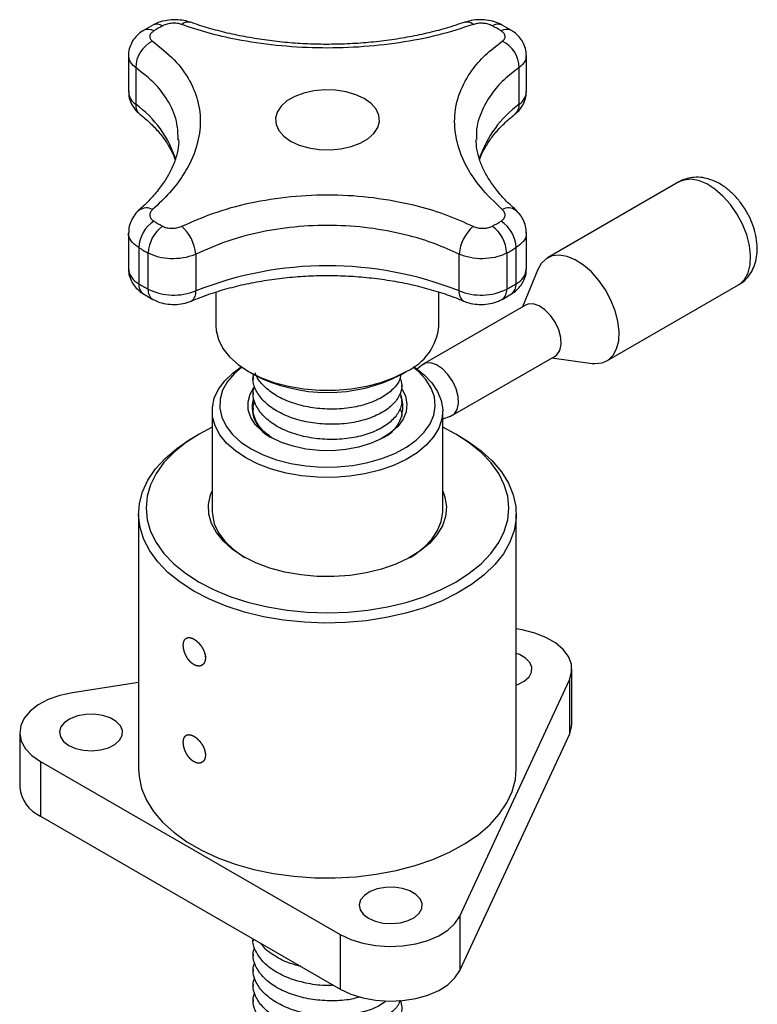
# Model space of a CAD drawing. Extents: x 62 to 779, y 269 to 530.
# Tile 8 of 8: x 680 to 779, y 397 to 530. Entities that reach past the tile are written whole.
import ezdxf

# ---------------------------------------------------------------- set-up
doc = ezdxf.new("R2010")
doc.units = 0
doc.header["$LTSCALE"] = 2
doc.layers.get('0').update_dxf_attribs({"linetype": 'CONTINUOUS'})

msp = doc.modelspace()

# ---------------------------------------------------------------- linework, layer by layer
at = {"color": 7, "linetype": 'CONTINUOUS'}
for p, q in [((697.842, 528.867), (696.566, 528.131)), ((739.793, 529.238), (739.761, 529.226)), ((746.082, 528.131), (744.807, 528.867)), ((694.574, 524.801), (694.574, 519.915)), ((748.074, 519.915), (748.074, 524.8)), ((695.539, 523.151), (695.539, 518.211)), ((747.11, 518.211), (747.11, 523.151)), ((768.59, 507.754), (750.9, 497.542)), ((694.574, 500.944), (694.574, 496.058)), ((748.074, 496.058), (748.074, 500.944)), ((695.949, 498.928), (695.949, 494.07)), ((697.218, 493.338), (697.218, 498.195)), ((745.431, 498.195), (745.431, 493.338)), ((746.699, 494.07), (746.699, 498.928)), ((703.614, 498.041), (703.614, 493.101)), ((739.035, 493.101), (739.035, 498.041)), ((749.615, 495.995), (747.554, 490.956)), ((706.324, 492.945), (706.324, 488.389)), ((736.324, 488.389), (736.324, 492.947)), ((758.899, 483.685), (776.589, 493.897)), ((696.566, 492.699), (697.842, 491.963)), ((744.807, 491.963), (746.082, 492.699)), ((747.978, 491.2), (734.185, 483.238)), ((738.154, 476.364), (751.946, 484.326)), ((751.523, 484.081), (756.917, 483.346)), ((710.716, 482.267), (711.423, 481.859)), ((731.225, 481.859), (731.933, 482.267)), ((733.953, 483.068), (733.395, 482.56)), ((711.324, 481.437), (711.324, 481.192)), ((731.324, 480.172), (731.324, 480.417)), ((711.324, 479.396), (711.324, 479.151)), ((731.324, 478.131), (731.324, 478.376)), ((705.824, 476.947), (705.824, 463.474)), ((711.324, 477.355), (711.324, 477.11)), ((736.824, 463.474), (736.824, 476.947)), ((711.497, 476.103), (711.518, 476.201)), ((731.324, 476.089), (731.324, 476.334)), ((736.824, 475.907), (737.891, 476.248)), ((704.068, 473.841), (703.361, 473.432)), ((739.288, 473.432), (738.581, 473.841)), ((695.924, 463.065), (695.924, 428.771)), ((746.724, 428.771), (746.724, 463.065)), ((754.194, 434.855), (754.194, 442.204)), ((695.924, 440.413), (687.052, 439.041)), ((739.115, 408.986), (753.867, 440.77)), ((753.867, 440.77), (753.867, 433.421)), ((679.937, 433.688), (679.937, 426.339)), ((739.115, 401.637), (753.867, 433.421)), ((682.749, 429.769), (723.054, 406.501)), ((682.749, 429.769), (682.749, 422.42)), ((682.749, 422.42), (723.054, 399.153)), ((739.115, 408.986), (739.115, 401.637)), ((711.324, 405.907), (711.324, 405.662)), ((723.054, 406.501), (723.054, 399.153)), ((711.324, 403.866), (711.324, 403.621)), ((711.324, 401.825), (711.324, 401.58)), ((711.324, 399.783), (711.324, 399.538)), ((711.324, 397.742), (711.324, 397.497))]:
    msp.add_line(p, q, dxfattribs=at)
at = {"color": 8, "linetype": 'CONTINUOUS'}
msp.add_line((769.237, 508.022), (768.59, 507.754), dxfattribs=at)
at = {"color": 7, "linetype": 'CONTINUOUS', "flags": 128}
for points in [[(726.274, 518.969), (725.137, 519.5), (723.833, 519.884), (722.419, 520.102), (720.958, 520.147), (719.513, 520.014), (718.146, 519.712), (716.919, 519.252), (715.884, 518.654), (715.087, 517.946), (714.563, 517.157), (714.334, 516.323), (714.411, 515.479), (714.789, 514.663), (715.454, 513.91), (716.375, 513.254), (717.512, 512.722), (718.816, 512.338), (720.229, 512.12), (721.691, 512.076), (723.136, 512.208), (724.502, 512.511), (725.73, 512.971), (726.764, 513.568), (727.561, 514.277), (728.086, 515.065), (728.315, 515.9), (728.238, 516.743), (727.859, 517.559), (727.195, 518.312), (726.274, 518.969)], [(758.252, 483.417), (759.077, 483.797), (759.741, 484.44), (760.219, 485.319), (760.492, 486.403), (760.55, 487.648), (760.392, 489.007), (760.022, 490.427), (759.455, 491.855), (758.714, 493.235), (757.825, 494.515), (756.825, 495.644), (755.75, 496.58), (754.643, 497.287), (753.545, 497.738), (752.5, 497.914), (751.546, 497.81), (750.722, 497.43), (750.058, 496.787), (749.615, 495.995)], [(751.946, 484.326), (752.195, 484.511), (752.583, 485.093), (752.76, 485.891), (752.709, 486.84), (752.436, 487.865), (751.963, 488.881), (751.327, 489.807), (750.581, 490.567), (749.785, 491.1), (749.003, 491.362), (748.299, 491.333), (747.978, 491.2)], [(706.324, 488.389), (706.363, 487.772), (706.667, 486.549), (707.27, 485.363), (708.159, 484.24), (709.316, 483.2), (710.718, 482.266), (712.335, 481.457), (714.136, 480.789), (716.082, 480.276), (718.136, 479.928), (720.254, 479.752), (722.394, 479.752), (724.513, 479.928), (726.566, 480.276), (728.513, 480.789), (730.314, 481.457), (731.931, 482.266)], [(710.364, 470.62), (708.945, 471.562), (707.768, 472.609), (706.854, 473.74), (706.222, 474.934), (705.883, 476.167), (705.846, 477.415), (706.109, 478.654), (706.669, 479.86), (707.514, 481.009), (708.627, 482.079), (709.738, 482.89)], [(709.802, 482.845), (708.811, 481.993), (707.878, 480.896), (707.231, 479.732), (706.885, 478.527), (706.846, 477.305), (707.116, 476.093), (707.689, 474.916), (708.552, 473.8), (709.688, 472.769), (711.071, 471.844)], [(732.911, 482.89), (733.022, 482.817), (734.324, 481.82), (735.372, 480.728), (736.147, 479.563), (736.634, 478.346), (736.822, 477.103), (736.709, 475.856), (736.296, 474.631), (735.592, 473.45), (734.61, 472.338), (733.37, 471.316), (731.895, 470.403), (730.215, 469.617), (728.361, 468.974), (726.371, 468.486), (724.282, 468.163), (722.136, 468.011), (719.973, 468.033), (717.838, 468.228), (715.77, 468.593), (713.81, 469.121), (711.996, 469.801), (710.364, 470.62)], [(711.071, 471.844), (712.673, 471.046), (714.46, 470.39), (716.393, 469.892), (718.431, 469.561), (720.53, 469.405), (722.647, 469.427), (724.735, 469.627), (726.751, 470.001), (728.651, 470.54), (730.394, 471.232), (731.945, 472.064), (733.269, 473.018), (734.339, 474.072), (735.131, 475.206), (735.629, 476.393), (735.822, 477.61), (735.706, 478.831), (735.284, 480.028), (734.564, 481.177), (733.561, 482.254), (732.846, 482.845)], [(737.891, 476.248), (738.402, 476.549), (738.791, 477.13), (738.967, 477.928), (738.916, 478.878), (738.643, 479.902), (738.17, 480.919), (737.534, 481.844), (736.788, 482.604), (735.992, 483.137), (735.21, 483.4), (734.506, 483.371), (733.953, 483.068)], [(756.917, 483.346), (757.299, 483.313), (758.252, 483.417)], [(713.758, 473.395), (712.588, 474.196), (711.67, 475.1), (711.029, 476.08), (710.685, 477.109), (710.646, 478.156), (710.915, 479.192), (711.425, 480.108)], [(731.368, 479.893), (731.83, 478.936), (732.022, 477.894), (731.906, 476.849), (731.487, 475.829), (730.774, 474.866), (729.79, 473.986), (728.562, 473.214), (727.127, 472.573), (725.524, 472.082), (723.8, 471.754), (722.005, 471.599), (720.191, 471.621), (718.409, 471.82), (716.711, 472.19), (715.146, 472.72), (713.758, 473.395)], [(731.363, 478.399), (731.177, 478.879), (731.151, 478.934)], [(705.824, 474.761), (704.071, 473.842), (702.248, 472.664), (700.664, 471.376), (699.341, 469.994), (698.294, 468.534), (697.536, 467.016), (697.078, 465.459), (696.924, 463.882), (697.078, 462.305), (697.536, 460.748), (698.294, 459.23), (699.341, 457.77), (700.664, 456.388), (702.248, 455.1), (704.071, 453.922)], [(704.071, 453.922), (706.111, 452.869), (708.343, 451.955), (710.738, 451.191), (713.266, 450.587), (715.895, 450.149), (718.592, 449.885), (721.324, 449.796), (724.056, 449.885), (726.754, 450.149), (729.383, 450.587), (731.911, 451.191), (734.306, 451.955), (736.537, 452.869), (738.578, 453.922), (740.401, 455.1), (741.984, 456.388), (743.308, 457.77), (744.355, 459.23), (745.113, 460.748), (745.571, 462.305), (745.724, 463.882), (745.571, 465.459), (745.113, 467.016), (744.355, 468.534), (743.308, 469.994), (741.984, 471.376), (740.401, 472.664), (738.578, 473.842), (736.824, 474.761)], [(703.364, 452.697), (701.497, 453.901), (699.871, 455.215), (698.505, 456.625), (697.417, 458.114), (696.618, 459.662), (696.119, 461.252), (695.927, 462.863), (696.042, 464.478), (696.465, 466.075), (697.189, 467.635), (698.206, 469.14), (699.504, 470.571), (701.067, 471.911), (702.876, 473.144), (703.361, 473.432)], [(739.288, 473.432), (740.247, 472.847), (741.996, 471.586), (743.494, 470.221), (744.723, 468.77), (745.668, 467.249), (746.318, 465.678), (746.664, 464.075), (746.703, 462.46), (746.433, 460.852), (745.859, 459.27), (744.987, 457.735), (743.827, 456.265), (742.395, 454.877), (740.707, 453.589), (738.783, 452.415), (736.648, 451.371), (734.326, 450.469), (731.847, 449.72), (729.24, 449.133), (726.537, 448.714), (723.77, 448.471), (720.974, 448.404), (718.183, 448.515), (715.429, 448.803), (712.747, 449.264), (710.169, 449.892), (707.726, 450.681), (705.449, 451.619), (703.364, 452.697)], [(710.011, 457.351), (708.546, 458.323), (707.33, 459.404), (706.387, 460.572), (705.734, 461.804), (705.385, 463.077), (705.346, 464.365), (705.618, 465.644), (705.824, 466.173)], [(736.824, 466.173), (737.127, 465.327), (737.322, 464.043), (737.205, 462.756), (736.779, 461.491), (736.052, 460.273), (735.039, 459.125), (733.759, 458.069), (732.236, 457.127), (730.502, 456.316), (728.588, 455.652), (726.533, 455.149), (724.377, 454.815), (722.162, 454.658), (719.93, 454.681), (717.725, 454.882), (715.59, 455.259), (713.567, 455.803), (711.695, 456.505), (710.011, 457.351)], [(705.824, 463.474), (705.846, 463.005), (706.109, 461.766), (706.669, 460.561), (707.514, 459.411), (708.627, 458.341), (709.988, 457.371), (710.188, 457.25)], [(732.46, 457.25), (733.022, 457.603), (734.324, 458.6), (735.372, 459.692), (736.147, 460.858), (736.634, 462.074), (736.822, 463.318), (736.824, 463.474)], [(753.867, 440.77), (754.17, 441.809), (754.127, 442.862), (753.739, 443.892), (753.02, 444.86), (751.997, 445.733), (750.707, 446.478), (749.195, 447.068), (747.518, 447.483), (746.724, 447.608)], [(746.724, 440.081), (746.925, 440.153), (747.798, 440.592), (748.433, 441.151), (748.783, 441.787), (748.822, 442.455), (748.548, 443.104), (747.981, 443.687), (747.163, 444.159), (746.724, 444.327)], [(687.052, 439.041), (685.342, 438.673), (683.784, 438.124), (682.433, 437.416), (681.339, 436.572), (680.542, 435.625), (680.07, 434.607), (679.939, 433.556), (680.156, 432.51), (680.712, 431.506), (681.586, 430.581), (682.749, 429.769)], [(686.532, 431.953), (687.454, 431.549), (688.53, 431.304), (689.682, 431.236), (690.822, 431.349), (691.868, 431.636), (692.74, 432.075), (693.375, 432.634), (693.725, 433.271), (693.764, 433.939), (693.49, 434.588), (692.923, 435.17), (692.105, 435.643), (691.096, 435.97), (689.971, 436.128), (688.815, 436.106), (687.711, 435.903), (686.744, 435.537), (685.983, 435.033), (685.486, 434.43), (685.289, 433.772), (685.408, 433.107), (685.832, 432.485), (686.532, 431.953)], [(753.867, 433.421), (754.17, 434.46), (754.194, 434.855)], [(695.924, 428.771), (695.985, 427.761), (696.331, 426.158), (696.98, 424.587), (697.925, 423.066), (699.154, 421.615), (700.653, 420.25), (702.402, 418.989), (704.381, 417.847), (706.565, 416.837), (708.929, 415.972), (711.443, 415.263), (714.077, 414.717), (716.799, 414.342), (719.576, 414.142), (722.374, 414.12), (725.159, 414.276), (727.898, 414.607), (730.557, 415.111), (733.104, 415.78), (735.508, 416.607), (737.74, 417.582), (739.773, 418.692), (741.582, 419.925), (743.144, 421.265), (744.442, 422.696), (745.459, 424.201), (746.184, 425.762), (746.606, 427.359), (746.724, 428.771)], [(726.837, 408.685), (727.759, 408.282), (728.836, 408.036), (729.987, 407.968), (731.128, 408.082), (732.173, 408.369), (733.045, 408.808), (733.68, 409.366), (734.03, 410.003), (734.07, 410.671), (733.795, 411.32), (733.228, 411.903), (732.41, 412.375), (731.401, 412.703), (730.276, 412.861), (729.12, 412.838), (728.017, 412.636), (727.049, 412.269), (726.288, 411.766), (725.791, 411.162), (725.594, 410.504), (725.713, 409.839), (726.137, 409.218), (726.837, 408.685)], [(723.054, 406.501), (724.461, 405.831), (726.063, 405.326), (727.801, 405.005), (729.613, 404.88), (731.434, 404.955), (733.197, 405.228), (734.838, 405.688), (736.299, 406.319), (737.527, 407.099), (738.477, 407.999), (739.115, 408.986)], [(723.054, 399.153), (724.461, 398.482), (726.063, 397.977), (727.801, 397.656), (729.613, 397.531), (731.434, 397.606), (733.197, 397.879), (734.838, 398.339), (736.299, 398.971), (737.527, 399.75), (738.477, 400.65), (739.115, 401.637)]]:
    msp.add_lwpolyline(points, dxfattribs=at)
at = {"color": 8, "linetype": 'CONTINUOUS', "flags": 128}
msp.add_lwpolyline([(776.589, 493.897), (776.767, 494.009), (777.431, 494.652), (777.909, 495.532), (778.182, 496.615), (778.241, 497.86), (778.082, 499.219), (777.712, 500.64), (777.146, 502.068), (776.404, 503.448), (775.516, 504.727), (774.515, 505.857), (773.44, 506.793), (772.333, 507.5), (771.235, 507.95), (770.19, 508.126), (769.237, 508.022)], dxfattribs=at)
at = {"color": 8, "linetype": 'CONTINUOUS'}
for centre, radius, start, end in [((698.401, 527.622), 1.365, 56.76866, 114.12737), ((702.547, 528.091), 1.185, 73.33694, 134.08844), ((740.095, 528.079), 1.198, 46.11107, 104.61556), ((744.248, 527.622), 1.365, 65.80989, 123.23667), ((697.236, 526.81), 1.481, 59.78398, 116.84567), ((745.413, 526.809), 1.482, 63.23146, 120.21024), ((696.773, 520.034), 2.202, 183.10922, 235.90065), ((745.876, 520.034), 2.202, 304.09935, 356.89078), ((697.162, 518.111), 1.626, 176.48259, 229.13802), ((687.024, 506.364), 14.589, 17.33383, 54.29568), ((755.906, 506.146), 14.931, 126.09316, 161.46374), ((745.487, 518.111), 1.626, 310.86073, 3.51759), ((696.996, 502.506), 1.754, 62.10853, 125.06273), ((745.656, 502.557), 1.71, 53.99273, 118.78635), ((697.015, 496.277), 2.45, 185.11218, 244.22626), ((745.692, 496.236), 2.389, 294.93832, 355.72325), ((697.47, 493.931), 1.527, 174.75205, 233.71091), ((698.667, 493.166), 1.459, 173.25476, 235.5266), ((702.258, 492.884), 1.373, 303.19449, 9.09067), ((740.39, 492.884), 1.373, 170.90583, 236.83039), ((743.981, 493.166), 1.459, 304.46584, 6.74789), ((745.178, 493.931), 1.527, 306.28909, 5.24795)]:
    msp.add_arc(centre, radius, start, end, dxfattribs=at)
at = {"color": 7, "linetype": 'CONTINUOUS'}
for centre, radius, start, end in [((713.737, 502.146), 30.353, 118.72521, 121.26941), ((728.912, 502.146), 30.353, 58.73059, 61.27479), ((699.487, 523.11), 3.948, 115.02899, 179.40327), ((743.162, 523.11), 3.948, 0.59673, 64.97101), ((700.489, 498.695), 4.545, 123.47647, 177.06724), ((713.737, 528.43), 30.353, 238.73059, 241.27479), ((728.912, 528.43), 30.353, 298.72521, 301.26941), ((742.16, 498.695), 4.545, 2.93276, 56.52353), ((701.976, 497.98), 4.763, 126.41536, 177.40773), ((697.825, 497.485), 5.815, 5.48561, 47.91388), ((744.824, 497.485), 5.815, 132.08612, 174.51439), ((740.672, 497.98), 4.763, 2.59227, 53.58464), ((713.079, 527.135), 33.001, 238.73078, 241.27459), ((729.57, 527.135), 33.001, 298.72541, 301.26922), ((721.324, 448.386), 48.095, 68.39253, 111.60747), ((713.079, 522.277), 33.001, 238.73078, 241.27459), ((700.682, 500.386), 7.853, 243.831, 291.92272), ((741.967, 500.386), 7.853, 248.07728, 296.169), ((729.57, 522.277), 33.001, 298.72541, 301.26922), ((728.883, 489.091), 7.475, 294.06812, 354.61173), ((721.324, 500.793), 21.366, 242.39293, 297.60169), ((715.744, 477.464), 4.545, 166.82216, 246.58214), ((726.845, 477.52), 4.624, 293.38022, 8.46798), ((684.672, 426.769), 4.755, 185.18655, 246.1336)]:
    msp.add_arc(centre, radius, start, end, dxfattribs=at)
for points, knots in [([(702.862, 529.231), (702.839, 529.241), (702.494, 529.392), (701.741, 529.537), (700.607, 529.62), (699.429, 529.473), (698.489, 529.218), (698.004, 528.931), (697.857, 528.844)], [0, 0, 0, 0, 0.0148968, 0.2236811, 0.4414415, 0.6652407, 0.8990333, 1, 1, 1, 1]), ([(701.723, 528.942), (701.527, 528.998), (701.135, 529.11), (700.443, 529.127), (699.772, 529.026), (699.354, 528.874), (699.169, 528.774), (699.149, 528.764)], [0, 0, 0, 0, 0.2429111, 0.4858334, 0.7284704, 0.9706598, 1, 1, 1, 1]), ([(740.926, 528.942), (739.372, 528.438), (736.263, 527.429), (731.033, 526.422), (725.561, 525.84), (719.964, 525.718), (714.41, 526.065), (709.488, 526.798), (705.231, 527.773), (702.892, 528.553), (701.723, 528.942)], [0, 0, 0, 0, 0.1330707, 0.2661387, 0.3992243, 0.5323091, 0.665122, 0.7979362, 0.8989676, 1, 1, 1, 1]), ([(739.751, 529.263), (739.196, 529.066), (737.882, 528.601), (735.626, 527.979), (733.034, 527.39), (730.324, 526.918), (727.538, 526.568), (724.709, 526.346), (721.872, 526.255), (719.056, 526.295), (716.27, 526.463), (713.515, 526.755), (710.802, 527.171), (708.156, 527.705), (705.634, 528.361), (703.874, 528.886), (703.017, 529.216), (702.898, 529.262)], [0, 0, 0, 0, 0.0527522, 0.1247602, 0.1973176, 0.2701121, 0.3427427, 0.4149497, 0.4865699, 0.5573463, 0.6275493, 0.698573, 0.7704211, 0.8428818, 0.915664, 0.9883493, 1, 1, 1, 1]), ([(744.807, 528.861), (744.786, 528.875), (744.479, 529.073), (743.773, 529.323), (742.686, 529.571), (741.512, 529.603), (740.525, 529.492), (739.982, 529.282), (739.802, 529.212)], [0, 0, 0, 0, 0.0148374, 0.2180661, 0.4339802, 0.6557114, 0.8853836, 1, 1, 1, 1]), ([(743.5, 528.764), (743.321, 528.845), (742.963, 529.009), (742.288, 529.121), (741.606, 529.115), (741.157, 529.023), (740.95, 528.951), (740.926, 528.942)], [0, 0, 0, 0, 0.241911, 0.4838146, 0.7259252, 0.9684725, 1, 1, 1, 1]), ([(696.571, 528.128), (696.548, 528.116), (696.227, 527.949), (695.712, 527.503), (695.093, 526.756), (694.718, 525.894), (694.546, 525.217), (694.587, 524.853), (694.593, 524.799)], [0, 0, 0, 0, 0.0186334, 0.2669383, 0.5021225, 0.7315556, 0.9601832, 1, 1, 1, 1]), ([(697.982, 528.09), (697.842, 527.988), (697.563, 527.783), (697.399, 527.411), (697.454, 527.043), (697.652, 526.807), (697.799, 526.7), (697.816, 526.687)], [0, 0, 0, 0, 0.241911, 0.4838146, 0.7259252, 0.9684725, 1, 1, 1, 1]), ([(744.832, 526.687), (744.948, 526.789), (745.18, 526.994), (745.255, 527.366), (745.112, 527.735), (744.857, 527.972), (744.686, 528.078), (744.667, 528.09)], [0, 0, 0, 0, 0.2429111, 0.4858334, 0.7284704, 0.9706598, 1, 1, 1, 1]), ([(748.053, 524.801), (748.059, 524.873), (748.095, 525.263), (747.915, 525.95), (747.534, 526.782), (746.959, 527.474), (746.461, 527.92), (746.132, 528.088), (746.072, 528.119)], [0, 0, 0, 0, 0.0528405, 0.2876159, 0.5072421, 0.7278296, 0.9505032, 1, 1, 1, 1]), ([(697.816, 526.687), (698.839, 525.876), (700.884, 524.253), (702.925, 521.405), (704.103, 518.344), (704.351, 515.134), (703.648, 511.869), (702.161, 508.903), (700.186, 506.28), (698.606, 504.797), (697.816, 504.056)], [0, 0, 0, 0, 0.1330707, 0.2661387, 0.3992243, 0.5323091, 0.665122, 0.7979362, 0.8989676, 1, 1, 1, 1]), ([(744.832, 504.056), (743.81, 505.039), (741.765, 507.005), (739.724, 510.195), (738.546, 513.453), (738.298, 516.705), (739.001, 519.852), (740.487, 522.569), (742.462, 524.861), (744.042, 526.079), (744.832, 526.687)], [0, 0, 0, 0, 0.1330707, 0.2661387, 0.3992243, 0.5323091, 0.665122, 0.7979362, 0.8989676, 1, 1, 1, 1]), ([(694.607, 519.913), (694.606, 519.694), (694.601, 519.155), (694.89, 518.348), (695.381, 517.524), (695.855, 517.099), (696.101, 516.878)], [0, 0, 0, 0, 0.1854935, 0.4568407, 0.7171634, 1, 1, 1, 1]), ([(746.547, 516.878), (746.777, 517.082), (747.244, 517.498), (747.741, 518.304), (748.039, 519.129), (748.047, 519.677), (748.05, 519.908)], [0, 0, 0, 0, 0.2631921, 0.5352219, 0.8039704, 1, 1, 1, 1]), ([(696.101, 516.878), (696.366, 516.663), (697.138, 516.035), (698.245, 514.953), (699.343, 513.635), (700.181, 512.296), (700.67, 511.331), (700.811, 510.819), (700.83, 510.752)], [0, 0, 0, 0, 0.1105615, 0.3226417, 0.5351704, 0.7494931, 0.9673657, 1, 1, 1, 1]), ([(741.797, 510.731), (741.797, 510.732), (741.918, 511.211), (742.4, 512.166), (743.259, 513.578), (744.391, 514.941), (745.514, 516.038), (746.289, 516.668), (746.547, 516.878)], [0, 0, 0, 0, 0.0004901, 0.2340069, 0.4588814, 0.6775193, 0.8925102, 1, 1, 1, 1]), ([(701.3, 513.453), (701.307, 513.34), (701.345, 512.759), (701.15, 511.68), (700.703, 510.205), (699.984, 508.719), (699.029, 507.232), (697.815, 505.761), (696.774, 504.662), (696.07, 504.076), (695.925, 503.955)], [0, 0, 0, 0, 0.0392939, 0.2023777, 0.3591625, 0.5119103, 0.6624899, 0.8121442, 0.9613804, 1, 1, 1, 1]), ([(746.719, 503.952), (746.323, 504.305), (745.403, 505.125), (744.224, 506.454), (743.15, 507.909), (742.323, 509.359), (741.741, 510.784), (741.384, 512.17), (741.346, 513.049), (741.327, 513.489)], [0, 0, 0, 0, 0.1111442, 0.2578636, 0.4049478, 0.5523388, 0.7003979, 0.8501324, 1, 1, 1, 1]), ([(769.705, 508.218), (769.389, 508.127), (768.992, 508.012), (768.659, 507.776), (768.591, 507.727)], [0, 0, 0, 0, 0.7950083, 1, 1, 1, 1]), ([(776.564, 493.923), (776.714, 494), (777.194, 494.246), (777.841, 494.897), (778.467, 495.801), (778.888, 496.839), (779.118, 497.986), (779.147, 499.242), (778.964, 500.581), (778.569, 501.954), (777.979, 503.301), (777.216, 504.575), (776.298, 505.738), (775.24, 506.754), (774.1, 507.546), (772.928, 508.088), (771.782, 508.37), (770.694, 508.426), (770.017, 508.284), (769.705, 508.218)], [0, 0, 0, 0, 0.0252798, 0.0808604, 0.1354082, 0.1907704, 0.2485993, 0.3099202, 0.3743881, 0.4402484, 0.5060812, 0.5719244, 0.6383031, 0.7057668, 0.77505, 0.8372465, 0.8961255, 0.9520583, 1, 1, 1, 1]), ([(701.723, 501.801), (703.277, 502.477), (706.385, 503.829), (711.616, 505.178), (717.088, 505.957), (722.685, 506.121), (728.238, 505.656), (733.161, 504.673), (737.418, 503.368), (739.757, 502.323), (740.926, 501.801)], [0, 0, 0, 0, 0.1330707, 0.2661387, 0.3992243, 0.5323091, 0.665122, 0.7979362, 0.8989676, 1, 1, 1, 1]), ([(695.996, 503.938), (695.972, 503.92), (695.68, 503.703), (695.246, 503.159), (694.791, 502.302), (694.574, 501.537), (694.597, 501.08), (694.604, 500.944)], [0, 0, 0, 0, 0.0264026, 0.3184484, 0.6010387, 0.8806089, 1, 1, 1, 1]), ([(697.816, 504.056), (697.701, 503.932), (697.469, 503.683), (697.394, 503.257), (697.537, 502.852), (697.792, 502.605), (697.963, 502.498), (697.982, 502.487)], [0, 0, 0, 0, 0.2429111, 0.4858334, 0.7284704, 0.9706598, 1, 1, 1, 1]), ([(744.667, 502.487), (744.807, 502.591), (745.086, 502.8), (745.249, 503.207), (745.195, 503.626), (744.997, 503.908), (744.849, 504.041), (744.832, 504.056)], [0, 0, 0, 0, 0.241911, 0.4838146, 0.7259252, 0.9684725, 1, 1, 1, 1]), ([(748.059, 500.947), (748.046, 501.232), (748.019, 501.838), (747.678, 502.696), (747.218, 503.421), (746.818, 503.775), (746.647, 503.925)], [0, 0, 0, 0, 0.2486717, 0.5305047, 0.8003969, 1, 1, 1, 1]), ([(699.149, 501.813), (699.328, 501.733), (699.686, 501.575), (700.361, 501.497), (701.043, 501.554), (701.492, 501.692), (701.699, 501.789), (701.723, 501.801)], [0, 0, 0, 0, 0.241911, 0.4838146, 0.7259252, 0.9684725, 1, 1, 1, 1]), ([(739.035, 498.041), (737.979, 498.519), (735.866, 499.475), (732.019, 500.669), (727.572, 501.568), (722.554, 501.994), (717.496, 501.844), (712.552, 501.131), (707.826, 499.897), (705.018, 498.659), (703.614, 498.041)], [0, 0, 0, 0, 0.1010452, 0.2020893, 0.3348931, 0.4676954, 0.6007657, 0.7338369, 0.8669169, 1, 1, 1, 1]), ([(740.926, 501.801), (741.122, 501.723), (741.514, 501.567), (742.206, 501.497), (742.877, 501.561), (743.295, 501.703), (743.48, 501.802), (743.5, 501.813)], [0, 0, 0, 0, 0.2429111, 0.4858334, 0.7284704, 0.9706598, 1, 1, 1, 1]), ([(703.614, 498.041), (703.554, 498.015), (703.039, 497.791), (701.923, 497.484), (700.229, 497.381), (698.553, 497.598), (697.663, 497.996), (697.218, 498.195)], [0, 0, 0, 0, 0.0315018, 0.2738869, 0.5159507, 0.757932, 1, 1, 1, 1]), ([(745.431, 498.195), (745.381, 498.169), (744.921, 497.923), (743.882, 497.563), (742.216, 497.375), (740.496, 497.51), (739.522, 497.864), (739.035, 498.041)], [0, 0, 0, 0, 0.0293606, 0.2717017, 0.5144028, 0.7572615, 1, 1, 1, 1]), ([(694.598, 496.065), (694.591, 495.98), (694.556, 495.569), (694.745, 494.853), (695.15, 494.008), (695.757, 493.262), (696.286, 492.894), (696.566, 492.699)], [0, 0, 0, 0, 0.0621358, 0.3009051, 0.5271895, 0.7494467, 1, 1, 1, 1]), ([(746.082, 492.699), (746.317, 492.86), (746.82, 493.202), (747.434, 493.905), (747.869, 494.755), (748.082, 495.499), (748.05, 495.937), (748.041, 496.06)], [0, 0, 0, 0, 0.2093512, 0.4473373, 0.6794443, 0.9098945, 1, 1, 1, 1]), ([(703.01, 491.735), (703.404, 491.896), (704.553, 492.367), (706.58, 493.06), (709.117, 493.765), (711.771, 494.335), (714.515, 494.765), (717.323, 495.049), (720.17, 495.185), (723.029, 495.171), (725.872, 495.006), (728.673, 494.692), (731.404, 494.234), (734.041, 493.637), (736.557, 492.906), (738.401, 492.248), (739.396, 491.835), (739.639, 491.735)], [0, 0, 0, 0, 0.0375312, 0.1093942, 0.1814158, 0.2535865, 0.3258833, 0.3982772, 0.4707365, 0.5432278, 0.6157162, 0.6881575, 0.7605172, 0.8327615, 0.9048578, 0.9767768, 1, 1, 1, 1]), ([(697.842, 491.963), (698.072, 491.85), (698.626, 491.578), (699.61, 491.33), (700.762, 491.243), (701.933, 491.355), (702.654, 491.609), (703.01, 491.735)], [0, 0, 0, 0, 0.1467555, 0.3535588, 0.566701, 0.786431, 1, 1, 1, 1]), ([(739.639, 491.735), (739.871, 491.648), (740.452, 491.43), (741.465, 491.264), (742.646, 491.275), (743.795, 491.488), (744.479, 491.809), (744.807, 491.963)], [0, 0, 0, 0, 0.1407881, 0.3526832, 0.5685512, 0.7930234, 1, 1, 1, 1]), ([(731.107, 481.326), (731.203, 481.032), (731.454, 480.26), (731.081, 478.992), (730.081, 477.668), (728.473, 476.548), (726.396, 475.703), (723.943, 475.203), (721.308, 475.096), (718.708, 475.377), (716.28, 476.034), (714.171, 477.055), (712.548, 478.364), (711.588, 479.843), (711.211, 481.058), (711.387, 481.742), (711.43, 481.908)], [0, 0, 0, 0, 0.0484, 0.1270166, 0.2056332, 0.2815624, 0.3574916, 0.4361082, 0.5147248, 0.590654, 0.6665832, 0.7451998, 0.8238163, 0.8997455, 0.9756748, 1, 1, 1, 1]), ([(731.17, 481.835), (731.127, 481.572), (731.006, 480.827), (730.056, 479.71), (728.479, 478.589), (726.394, 477.744), (723.944, 477.244), (721.309, 477.137), (718.707, 477.419), (716.284, 478.075), (714.157, 479.095), (712.6, 480.41), (711.756, 481.439), (711.641, 482.009), (711.63, 482.063)], [0, 0, 0, 0, 0.05222167, 0.14767608, 0.23986756, 0.33205902, 0.42751344, 0.52296786, 0.61515933, 0.7073508, 0.80280522, 0.89825964, 0.9904511, 1, 1, 1, 1]), ([(731.107, 479.285), (731.203, 478.99), (731.454, 478.218), (731.081, 476.95), (730.081, 475.626), (728.473, 474.506), (726.396, 473.661), (723.943, 473.161), (721.308, 473.055), (718.708, 473.336), (716.28, 473.992), (714.171, 475.013), (712.551, 476.323), (711.577, 477.802), (711.201, 479.157), (711.432, 479.979), (711.518, 480.284)], [0, 0, 0, 0, 0.0474329, 0.1244785, 0.2015242, 0.2759362, 0.3503482, 0.4273938, 0.5044395, 0.5788515, 0.6532634, 0.7303091, 0.8073548, 0.8817667, 0.9561787, 1, 1, 1, 1]), ([(713.832, 473.362), (713.407, 473.675), (712.427, 474.396), (711.589, 475.766), (711.2, 477.115), (711.432, 477.938), (711.518, 478.243)], [0, 0, 0, 0, 0.228066, 0.5262365, 0.8244071, 1, 1, 1, 1]), ([(731.107, 477.243), (731.249, 476.948), (731.394, 476.645), (731.321, 476.344), (731.319, 476.336)], [0, 0, 0, 0, 0.9748923, 1, 1, 1, 1]), ([(704.91, 443.937), (704.91, 443.597), (704.9, 443.49), (704.859, 443.291), (704.828, 443.197), (704.748, 443.029), (704.699, 442.955), (704.584, 442.827), (704.517, 442.773), (704.299, 442.647), (704.126, 442.61), (703.757, 442.639), (703.558, 442.705), (703.268, 442.872), (703.17, 442.941), (702.983, 443.096), (702.892, 443.183), (702.718, 443.376), (702.635, 443.482), (702.481, 443.703), (702.41, 443.82), (702.28, 444.065), (702.222, 444.189), (702.122, 444.441), (702.079, 444.57), (702.01, 444.824), (701.984, 444.949), (701.949, 445.192), (701.94, 445.312), (701.94, 445.648), (701.976, 445.849), (702.112, 446.17), (702.215, 446.293), (702.408, 446.405), (702.48, 446.431), (702.634, 446.458), (702.716, 446.46), (702.89, 446.439), (702.982, 446.416), (703.169, 446.349), (703.264, 446.304), (703.46, 446.191), (703.558, 446.124), (703.751, 445.973), (703.847, 445.887), (704.033, 445.701), (704.122, 445.601), (704.291, 445.388), (704.371, 445.273), (704.516, 445.041), (704.582, 444.921), (704.698, 444.676), (704.748, 444.551), (704.867, 444.183), (704.91, 443.937), (704.91, 443.597)], [-0.0625, -0.0625, 0, 0, 0.03125, 0.03125, 0.0625, 0.0625, 0.09375, 0.09375, 0.125, 0.125, 0.1875, 0.1875, 0.25, 0.25, 0.28125, 0.28125, 0.3125, 0.3125, 0.34375, 0.34375, 0.375, 0.375, 0.40625, 0.40625, 0.4375, 0.4375, 0.46875, 0.46875, 0.5, 0.5, 0.5625, 0.5625, 0.625, 0.625, 0.65625, 0.65625, 0.6875, 0.6875, 0.71875, 0.71875, 0.75, 0.75, 0.78125, 0.78125, 0.8125, 0.8125, 0.84375, 0.84375, 0.875, 0.875, 0.90625, 0.90625, 0.9375, 0.9375, 1, 1, 1.03125, 1.03125]), ([(704.91, 430.872), (704.91, 430.532), (704.9, 430.426), (704.859, 430.226), (704.828, 430.133), (704.748, 429.965), (704.699, 429.891), (704.584, 429.762), (704.517, 429.708), (704.299, 429.582), (704.126, 429.546), (703.757, 429.574), (703.558, 429.64), (703.268, 429.808), (703.17, 429.876), (702.983, 430.032), (702.892, 430.119), (702.718, 430.312), (702.635, 430.418), (702.481, 430.639), (702.41, 430.755), (702.28, 431), (702.222, 431.124), (702.122, 431.376), (702.079, 431.505), (702.01, 431.759), (701.984, 431.884), (701.949, 432.127), (701.94, 432.247), (701.94, 432.583), (701.976, 432.784), (702.112, 433.105), (702.215, 433.228), (702.408, 433.34), (702.48, 433.366), (702.634, 433.393), (702.716, 433.395), (702.89, 433.374), (702.982, 433.352), (703.169, 433.284), (703.264, 433.239), (703.46, 433.126), (703.558, 433.06), (703.751, 432.908), (703.847, 432.823), (704.033, 432.636), (704.122, 432.536), (704.291, 432.323), (704.371, 432.209), (704.516, 431.976), (704.582, 431.857), (704.698, 431.611), (704.748, 431.487), (704.867, 431.118), (704.91, 430.872), (704.91, 430.532)], [-0.0625, -0.0625, 0, 0, 0.03125, 0.03125, 0.0625, 0.0625, 0.09375, 0.09375, 0.125, 0.125, 0.1875, 0.1875, 0.25, 0.25, 0.28125, 0.28125, 0.3125, 0.3125, 0.34375, 0.34375, 0.375, 0.375, 0.40625, 0.40625, 0.4375, 0.4375, 0.46875, 0.46875, 0.5, 0.5, 0.5625, 0.5625, 0.625, 0.625, 0.65625, 0.65625, 0.6875, 0.6875, 0.71875, 0.71875, 0.75, 0.75, 0.78125, 0.78125, 0.8125, 0.8125, 0.84375, 0.84375, 0.875, 0.875, 0.90625, 0.90625, 0.9375, 0.9375, 1, 1, 1.03125, 1.03125]), ([(722.161, 399.668), (721.867, 399.651), (720.727, 399.585), (718.705, 399.864), (716.281, 400.499), (714.173, 401.526), (712.542, 402.834), (711.609, 404.313), (711.215, 405.37), (711.328, 405.896), (711.33, 405.905)], [0, 0, 0, 0, 0.0539169, 0.2093451, 0.3647732, 0.5257025, 0.6866317, 0.8420599, 0.997488, 1, 1, 1, 1]), ([(725.742, 398.071), (725.143, 397.929), (723.739, 397.596), (721.302, 397.532), (718.709, 397.804), (716.28, 398.463), (714.171, 399.483), (712.551, 400.793), (711.577, 402.272), (711.201, 403.627), (711.432, 404.449), (711.518, 404.754)], [0, 0, 0, 0, 0.0912778, 0.2135487, 0.3316401, 0.4497314, 0.5720023, 0.6942733, 0.8123646, 0.9304559, 1, 1, 1, 1]), ([(717.737, 402.222), (717.269, 402.335), (715.965, 402.652), (714.208, 403.585), (712.861, 404.545), (712.46, 405.184), (712.376, 405.316)], [0, 0, 0, 0, 0.1981499, 0.5525928, 0.9070357, 1, 1, 1, 1]), ([(729.217, 397.553), (728.956, 397.355), (728.197, 396.781), (726.378, 396.097), (723.948, 395.588), (721.307, 395.484), (718.708, 395.764), (716.28, 396.421), (714.171, 397.442), (712.551, 398.751), (711.577, 400.231), (711.201, 401.585), (711.432, 402.408), (711.518, 402.713)], [0, 0, 0, 0, 0.0511305, 0.1486458, 0.2496124, 0.350579, 0.4480942, 0.5456095, 0.6465761, 0.7475427, 0.8450579, 0.9425732, 1, 1, 1, 1]), ([(731.055, 397.659), (731.035, 397.558), (730.919, 396.977), (730.04, 396.017), (728.483, 394.893), (726.393, 394.049), (723.944, 393.548), (721.308, 393.442), (718.708, 393.723), (716.28, 394.38), (714.171, 395.401), (712.551, 396.71), (711.577, 398.189), (711.201, 399.544), (711.432, 400.367), (711.518, 400.671)], [0, 0, 0, 0, 0.0182285, 0.1046241, 0.1880665, 0.2715088, 0.3579044, 0.4443001, 0.5277424, 0.6111848, 0.6975804, 0.783976, 0.8674184, 0.9508607, 1, 1, 1, 1]), ([(731.107, 397.631), (731.203, 397.336), (731.454, 396.564), (731.081, 395.296), (730.081, 393.972), (728.473, 392.852), (726.396, 392.007), (723.943, 391.507), (721.308, 391.401), (718.708, 391.682), (716.28, 392.338), (714.171, 393.359), (712.551, 394.669), (711.577, 396.148), (711.201, 397.503), (711.432, 398.325), (711.518, 398.63)], [0, 0, 0, 0, 0.0474329, 0.1244785, 0.2015242, 0.2759362, 0.3503482, 0.4273938, 0.5044395, 0.5788515, 0.6532634, 0.7303091, 0.8073547, 0.8817667, 0.9561787, 1, 1, 1, 1])]:
    msp.add_open_spline(points, degree=3, knots=knots, dxfattribs=at)
at = {"color": 8, "linetype": 'CONTINUOUS'}
for points, knots in [([(695.539, 523.151), (695.497, 523.184), (695.132, 523.469), (694.657, 524.014), (694.637, 524.567), (694.628, 524.802)], [0, 0, 0, 0, 0.0693817, 0.6032268, 1, 1, 1, 1]), ([(748.042, 524.802), (748.018, 524.524), (747.966, 523.925), (747.408, 523.421), (747.11, 523.151)], [0, 0, 0, 0, 0.4651938, 1, 1, 1, 1]), ([(701.248, 513.446), (701.234, 514.168), (701.2, 515.875), (700.148, 518.389), (698.33, 520.965), (696.478, 522.415), (695.539, 523.151)], [0, 0, 0, 0, 0.1980857, 0.4679276, 0.73016, 1, 1, 1, 1]), ([(747.11, 523.151), (746.402, 522.612), (744.974, 521.524), (743.19, 519.48), (741.884, 517.03), (741.26, 514.932), (741.377, 513.717), (741.398, 513.492)], [0, 0, 0, 0, 0.2011013, 0.4055261, 0.6682146, 0.9385271, 1, 1, 1, 1]), ([(695.949, 498.928), (695.903, 498.956), (695.477, 499.222), (694.882, 499.825), (694.506, 500.527), (694.596, 500.9), (694.607, 500.944)], [0, 0, 0, 0, 0.0537267, 0.4971845, 0.941301, 1, 1, 1, 1]), ([(748.02, 500.944), (748.036, 500.859), (748.115, 500.444), (747.714, 499.701), (747.038, 499.185), (746.699, 498.928)], [0, 0, 0, 0, 0.1140301, 0.5569358, 1, 1, 1, 1])]:
    msp.add_open_spline(points, degree=3, knots=knots, dxfattribs=at)

doc.saveas('drawing.dxf')
